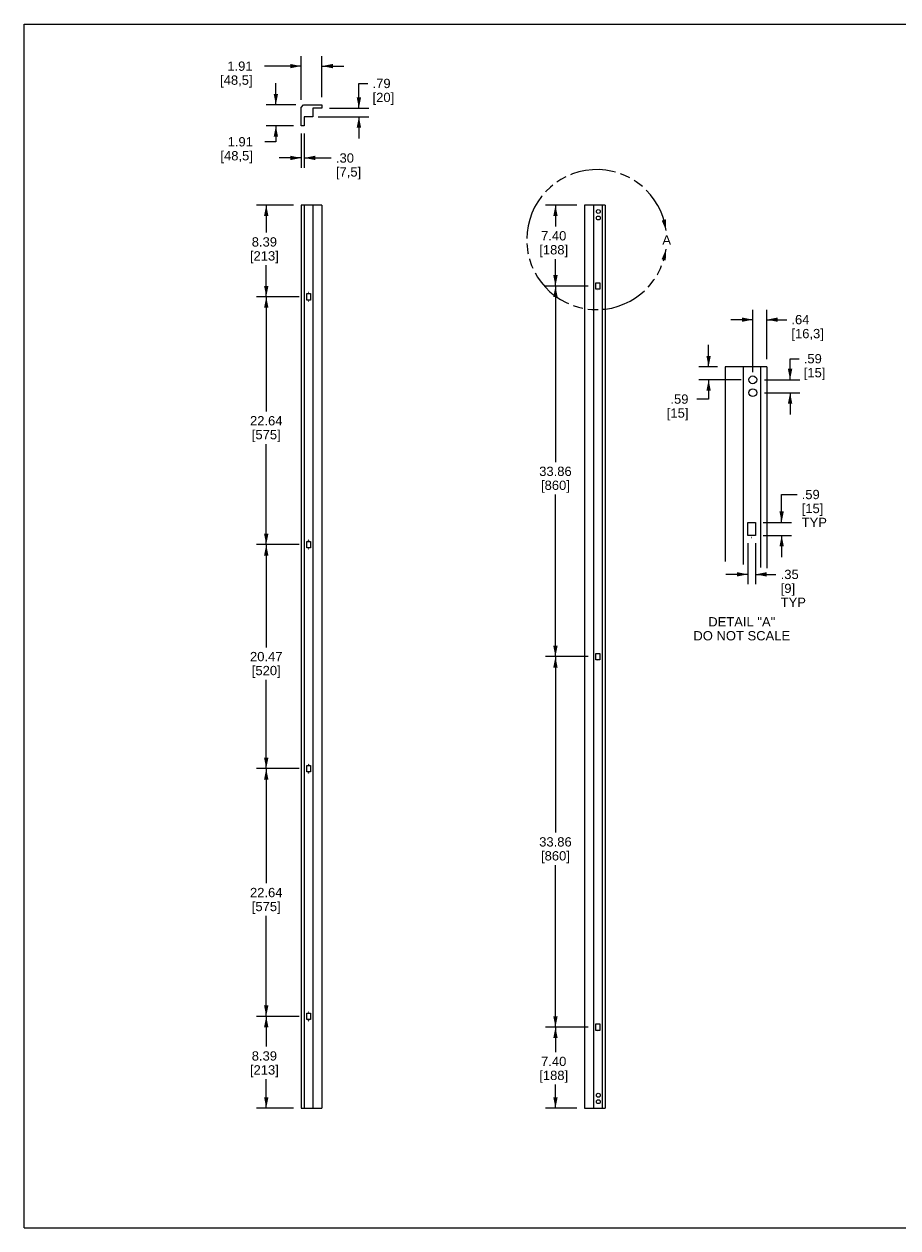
# Model space of a CAD drawing. Header units: inches. Extents: x 0 to 170, y 0 to 110.
# Tile 1 of 3: x 0 to 80, y 0 to 110. Entities that reach past the tile are written whole.
import ezdxf

# ---------------------------------------------------------------- set-up
doc = ezdxf.new("R2010")
doc.units = ezdxf.units.IN
doc.header["$LTSCALE"] = 9.35
doc.header["$MEASUREMENT"] = 0
doc.linetypes.add('PHANTOM', pattern=[0.8, 0.45, -0.05, 0.1, -0.05, 0.1, -0.05])
doc.layers.get('0').update_dxf_attribs({"linetype": 'CONTINUOUS'})
doc.layers.add('DEFAULT_3', color=7, linetype='PHANTOM')
doc.styles.get("Standard").update_dxf_attribs({"font": 'arial.ttf'})
doc.dimstyles.new('DIMSTYLE_1', dxfattribs={"dimtxt": 0.85, "dimasz": 1, "dimexe": 0.09, "dimexo": 0.07, "dimgap": 0.0425, "dimtad": 0, "dimtih": 1, "dimtoh": 1, "dimdec": 3, "dimzin": 4, "dimdsep": 46, "dimtxsty": 'Standard', "dimblk": '_FILLED', "dimblk1": '_FILLED', "dimblk2": '_FILLED', "dimcen": 0.09, "dimadec": 3, "dimazin": 1, "dimtfac": 1, "dimtdec": 3, "dimtofl": 0, "dimtmove": 0, "dimatfit": 3, "dimldrblk": '_FILLED', "dimfxl": 0, "dimtolj": 1, "dimtzin": 4, "dimarcsym": 0})
doc.dimstyles.new('DIMSTYLE_2', dxfattribs={"dimtxt": 0.85, "dimasz": 1, "dimexe": 0.09, "dimexo": 0.07, "dimgap": 0.0425, "dimtad": 0, "dimtih": 1, "dimtoh": 1, "dimdec": 3, "dimlfac": 0.5, "dimzin": 4, "dimdsep": 46, "dimtxsty": 'Standard', "dimblk": '_FILLED', "dimblk1": '_FILLED', "dimblk2": '_FILLED', "dimcen": 0.09, "dimadec": 3, "dimazin": 1, "dimtfac": 1, "dimtdec": 3, "dimtofl": 0, "dimtmove": 0, "dimatfit": 3, "dimldrblk": '_FILLED', "dimfxl": 0, "dimtolj": 1, "dimtzin": 4, "dimarcsym": 0})

# ---------------------------------------------------------------- blocks, each defined once
blk = doc.blocks.new('_FILLED')
at = {"color": 0, "linetype": 'ByBlock'}
blk.add_solid([(0, 0), (-1, 0.2), (-1, -0.2)], dxfattribs=at)
blk = doc.blocks.new('*D1')
at = {"color": 2, "linetype": 'Continuous'}
for p, q in [((25.33, 103.09), (25.33, 107.06)), ((27.23, 103.31), (27.23, 107.06)), ((25.33, 106.16), (21.97, 106.16)), ((27.23, 106.16), (29.23, 106.16))]:
    blk.add_line(p, q, dxfattribs=at)
blk.add_blockref('_FILLED', (25.33, 106.16), dxfattribs=at)
at = {"color": 2, "linetype": 'Continuous', "rotation": 180}
blk.add_blockref('_FILLED', (27.23, 106.16), dxfattribs=at)
at = {"color": 2, "linetype": 'Continuous', "insert": (20.89, 106.58), "char_height": 0.85, "width": 2.9671, "attachment_point": 3, "line_spacing_factor": 0.9}
blk.add_mtext('1.91\\P[48,5]', dxfattribs=at)
blk = doc.blocks.new('*D2')
at = {"color": 2, "linetype": 'Continuous'}
for p, q in [((30.61, 102.31), (30.61, 104.58)), ((30.61, 104.58), (31.43, 104.58)), ((27.93, 102.31), (31.51, 102.31)), ((26.89, 101.53), (31.51, 101.53)), ((30.61, 101.53), (30.61, 99.53))]:
    blk.add_line(p, q, dxfattribs=at)
for p, rotation in [((30.61, 102.31), 270), ((30.61, 101.53), 90)]:
    blk.add_blockref('_FILLED', p, dxfattribs=dict(at, rotation=rotation))
at = {"color": 2, "linetype": 'Continuous', "insert": (31.86, 105), "char_height": 0.85, "width": 1.9781, "attachment_point": 1, "line_spacing_factor": 0.9}
blk.add_mtext('.79\\P[20]', dxfattribs=at)
blk = doc.blocks.new('*D3')
at = {"color": 2, "linetype": 'Continuous'}
for p, q in [((25.33, 100), (25.33, 96.87)), ((25.62, 100), (25.62, 96.87)), ((25.33, 97.77), (23.33, 97.77)), ((25.62, 97.77), (28.08, 97.77))]:
    blk.add_line(p, q, dxfattribs=at)
blk.add_blockref('_FILLED', (25.33, 97.77), dxfattribs=at)
at = {"color": 2, "linetype": 'Continuous', "rotation": 180}
blk.add_blockref('_FILLED', (25.62, 97.77), dxfattribs=at)
at = {"color": 2, "linetype": 'Continuous', "insert": (28.51, 98.19), "char_height": 0.85, "width": 2.3067, "attachment_point": 1, "line_spacing_factor": 0.9}
blk.add_mtext('.30\\P[7,5]', dxfattribs=at)
blk = doc.blocks.new('*D4')
at = {"color": 2, "linetype": 'Continuous'}
for p, q in [((23.02, 102.61), (23.02, 104.61)), ((24.84, 102.61), (22.12, 102.61)), ((24.63, 100.7), (22.12, 100.7)), ((23.02, 100.7), (23.02, 99.25)), ((23.02, 99.25), (22, 99.25))]:
    blk.add_line(p, q, dxfattribs=at)
for p, rotation in [((23.02, 102.61), 270), ((23.02, 100.7), 90)]:
    blk.add_blockref('_FILLED', p, dxfattribs=dict(at, rotation=rotation))
at = {"color": 2, "linetype": 'Continuous', "insert": (20.92, 99.67), "char_height": 0.85, "width": 2.9671, "attachment_point": 3, "line_spacing_factor": 0.9}
blk.add_mtext('1.91\\P[48,5]', dxfattribs=at)
blk = doc.blocks.new('*D5')
at = {"color": 2, "linetype": 'Continuous'}
for p, q in [((24.63, 93.46), (21.24, 93.46)), ((22.14, 93.46), (22.14, 90.95)), ((22.14, 85.08), (22.14, 87.97)), ((25.14, 85.08), (21.24, 85.08))]:
    blk.add_line(p, q, dxfattribs=at)
for p, rotation in [((22.14, 93.46), 90), ((22.14, 85.08), 270)]:
    blk.add_blockref('_FILLED', p, dxfattribs=dict(at, rotation=rotation))
at = {"color": 2, "linetype": 'Continuous', "insert": (21.97, 90.52), "char_height": 0.85, "width": 2.6385, "attachment_point": 2, "line_spacing_factor": 0.9}
blk.add_mtext('8.39\\P[213]', dxfattribs=at)
blk = doc.blocks.new('*D6')
at = {"color": 2, "linetype": 'Continuous'}
for p, q in [((25.14, 85.08), (21.24, 85.08)), ((22.14, 85.08), (22.14, 74.61)), ((22.14, 62.44), (22.14, 71.63)), ((25.14, 62.44), (21.24, 62.44))]:
    blk.add_line(p, q, dxfattribs=at)
for p, rotation in [((22.14, 85.08), 90), ((22.14, 62.44), 270)]:
    blk.add_blockref('_FILLED', p, dxfattribs=dict(at, rotation=rotation))
at = {"color": 2, "linetype": 'Continuous', "insert": (22.14, 74.18), "char_height": 0.85, "width": 2.9703, "attachment_point": 2, "line_spacing_factor": 0.9}
blk.add_mtext('22.64\\P[575]', dxfattribs=at)
blk = doc.blocks.new('*D7')
at = {"color": 2, "linetype": 'Continuous'}
for p, q in [((25.14, 62.44), (21.24, 62.44)), ((22.14, 62.44), (22.14, 53.05)), ((22.14, 41.97), (22.14, 50.08)), ((25.14, 41.97), (21.24, 41.97))]:
    blk.add_line(p, q, dxfattribs=at)
for p, rotation in [((22.14, 62.44), 90), ((22.14, 41.97), 270)]:
    blk.add_blockref('_FILLED', p, dxfattribs=dict(at, rotation=rotation))
at = {"color": 2, "linetype": 'Continuous', "insert": (22.14, 52.63), "char_height": 0.85, "width": 2.9703, "attachment_point": 2, "line_spacing_factor": 0.9}
blk.add_mtext('20.47\\P[520]', dxfattribs=at)
blk = doc.blocks.new('*D8')
at = {"color": 2, "linetype": 'Continuous'}
for p, q in [((25.14, 41.97), (21.24, 41.97)), ((22.14, 41.97), (22.14, 31.5)), ((22.14, 19.33), (22.14, 28.52)), ((25.14, 19.33), (21.24, 19.33))]:
    blk.add_line(p, q, dxfattribs=at)
for p, rotation in [((22.14, 41.97), 90), ((22.14, 19.33), 270)]:
    blk.add_blockref('_FILLED', p, dxfattribs=dict(at, rotation=rotation))
at = {"color": 2, "linetype": 'Continuous', "insert": (22.14, 31.07), "char_height": 0.85, "width": 2.9703, "attachment_point": 2, "line_spacing_factor": 0.9}
blk.add_mtext('22.64\\P[575]', dxfattribs=at)
blk = doc.blocks.new('*D9')
at = {"color": 2, "linetype": 'Continuous'}
for p, q in [((25.14, 19.33), (21.24, 19.33)), ((22.14, 19.33), (22.14, 16.57)), ((22.14, 10.94), (22.14, 13.59)), ((24.63, 10.94), (21.24, 10.94))]:
    blk.add_line(p, q, dxfattribs=at)
for p, rotation in [((22.14, 19.33), 90), ((22.14, 10.94), 270)]:
    blk.add_blockref('_FILLED', p, dxfattribs=dict(at, rotation=rotation))
at = {"color": 2, "linetype": 'Continuous', "insert": (21.97, 16.14), "char_height": 0.85, "width": 2.6385, "attachment_point": 2, "line_spacing_factor": 0.9}
blk.add_mtext('8.39\\P[213]', dxfattribs=at)
blk = doc.blocks.new('*D10')
at = {"color": 2, "linetype": 'Continuous'}
for p, q in [((50.53, 93.46), (47.68, 93.46)), ((48.58, 93.46), (48.58, 91.5)), ((48.58, 86.06), (48.58, 88.53)), ((51.57, 86.06), (47.68, 86.06))]:
    blk.add_line(p, q, dxfattribs=at)
for p, rotation in [((48.58, 93.46), 90), ((48.58, 86.06), 270)]:
    blk.add_blockref('_FILLED', p, dxfattribs=dict(at, rotation=rotation))
at = {"color": 2, "linetype": 'Continuous', "insert": (48.42, 91.08), "char_height": 0.85, "width": 2.6385, "attachment_point": 2, "line_spacing_factor": 0.9}
blk.add_mtext('7.40\\P[188]', dxfattribs=at)
blk = doc.blocks.new('*D11')
at = {"color": 2, "linetype": 'Continuous'}
for p, q in [((51.57, 86.06), (47.68, 86.06)), ((48.58, 86.06), (48.58, 69.98)), ((48.58, 52.2), (48.58, 67.01)), ((51.57, 52.2), (47.68, 52.2))]:
    blk.add_line(p, q, dxfattribs=at)
for p, rotation in [((48.58, 86.06), 90), ((48.58, 52.2), 270)]:
    blk.add_blockref('_FILLED', p, dxfattribs=dict(at, rotation=rotation))
at = {"color": 2, "linetype": 'Continuous', "insert": (48.58, 69.56), "char_height": 0.85, "width": 2.9703, "attachment_point": 2, "line_spacing_factor": 0.9}
blk.add_mtext('33.86\\P[860]', dxfattribs=at)
blk = doc.blocks.new('*D12')
at = {"color": 2, "linetype": 'Continuous'}
for p, q in [((51.57, 52.2), (47.68, 52.2)), ((48.58, 52.2), (48.58, 36.12)), ((48.58, 18.34), (48.58, 33.15)), ((51.57, 18.34), (47.68, 18.34))]:
    blk.add_line(p, q, dxfattribs=at)
for p, rotation in [((48.58, 52.2), 90), ((48.58, 18.34), 270)]:
    blk.add_blockref('_FILLED', p, dxfattribs=dict(at, rotation=rotation))
at = {"color": 2, "linetype": 'Continuous', "insert": (48.58, 35.7), "char_height": 0.85, "width": 2.9703, "attachment_point": 2, "line_spacing_factor": 0.9}
blk.add_mtext('33.86\\P[860]', dxfattribs=at)
blk = doc.blocks.new('*D13')
at = {"color": 2, "linetype": 'Continuous'}
for p, q in [((51.57, 18.34), (47.68, 18.34)), ((48.58, 18.34), (48.58, 16.06)), ((48.58, 10.94), (48.58, 13.09)), ((50.53, 10.94), (47.68, 10.94))]:
    blk.add_line(p, q, dxfattribs=at)
for p, rotation in [((48.58, 18.34), 90), ((48.58, 10.94), 270)]:
    blk.add_blockref('_FILLED', p, dxfattribs=dict(at, rotation=rotation))
at = {"color": 2, "linetype": 'Continuous', "insert": (48.42, 15.64), "char_height": 0.85, "width": 2.6385, "attachment_point": 2, "line_spacing_factor": 0.9}
blk.add_mtext('7.40\\P[188]', dxfattribs=at)
blk = doc.blocks.new('*D14')
at = {"color": 2, "linetype": 'Continuous'}
for p, q in [((62.58, 78.68), (62.58, 80.68)), ((63.39, 78.68), (61.68, 78.68)), ((65.57, 77.5), (61.68, 77.5)), ((62.58, 77.5), (62.58, 75.74)), ((62.58, 75.74), (61.49, 75.74))]:
    blk.add_line(p, q, dxfattribs=at)
for p, rotation in [((62.58, 78.68), 270), ((62.58, 77.5), 90)]:
    blk.add_blockref('_FILLED', p, dxfattribs=dict(at, rotation=rotation))
at = {"color": 2, "linetype": 'Continuous', "insert": (60.74, 76.16), "char_height": 0.85, "width": 1.9781, "attachment_point": 3, "line_spacing_factor": 0.9}
blk.add_mtext('.59\\P[15]', dxfattribs=at)
blk = doc.blocks.new('*D15')
at = {"color": 2, "linetype": 'Continuous'}
for p, q in [((66.62, 78.2), (66.62, 83.89)), ((67.91, 79.38), (67.91, 83.89)), ((66.62, 82.99), (64.62, 82.99)), ((67.91, 82.99), (69.72, 82.99))]:
    blk.add_line(p, q, dxfattribs=at)
blk.add_blockref('_FILLED', (66.62, 82.99), dxfattribs=at)
at = {"color": 2, "linetype": 'Continuous', "rotation": 180}
blk.add_blockref('_FILLED', (67.91, 82.99), dxfattribs=at)
at = {"color": 2, "linetype": 'Continuous', "insert": (70.15, 83.42), "char_height": 0.85, "width": 2.9671, "attachment_point": 1, "line_spacing_factor": 0.9}
blk.add_mtext('.64\\P[16,3]', dxfattribs=at)
blk = doc.blocks.new('*D16')
at = {"color": 2, "linetype": 'Continuous'}
for p, q in [((70.03, 77.5), (70.03, 79.42)), ((70.03, 79.42), (70.86, 79.42)), ((67.68, 77.5), (70.93, 77.5)), ((67.68, 76.32), (70.93, 76.32)), ((70.03, 76.32), (70.03, 74.32))]:
    blk.add_line(p, q, dxfattribs=at)
for p, rotation in [((70.03, 77.5), 270), ((70.03, 76.32), 90)]:
    blk.add_blockref('_FILLED', p, dxfattribs=dict(at, rotation=rotation))
at = {"color": 2, "linetype": 'Continuous', "insert": (71.28, 79.85), "char_height": 0.85, "width": 1.9781, "attachment_point": 1, "line_spacing_factor": 0.9}
blk.add_mtext('.59\\P[15]', dxfattribs=at)
blk = doc.blocks.new('*D17')
at = {"color": 2, "linetype": 'Continuous'}
for p, q in [((69.26, 64.47), (69.26, 67.01)), ((69.26, 67.01), (70.67, 67.01)), ((67.58, 64.47), (70.16, 64.47)), ((67.58, 63.28), (70.16, 63.28)), ((69.26, 63.28), (69.26, 61.28))]:
    blk.add_line(p, q, dxfattribs=at)
for p, rotation in [((69.26, 64.47), 270), ((69.26, 63.28), 90)]:
    blk.add_blockref('_FILLED', p, dxfattribs=dict(at, rotation=rotation))
at = {"color": 2, "linetype": 'Continuous', "insert": (71.09, 67.44), "char_height": 0.85, "width": 2.3035, "attachment_point": 1, "line_spacing_factor": 0.9}
blk.add_mtext('.59\\P[15]\\PTYP', dxfattribs=at)
blk = doc.blocks.new('*D18')
at = {"color": 2, "linetype": 'Continuous'}
for p, q in [((66.17, 62.58), (66.17, 58.82)), ((66.88, 62.58), (66.88, 58.82)), ((66.17, 59.72), (64.17, 59.72)), ((66.88, 59.72), (68.74, 59.72))]:
    blk.add_line(p, q, dxfattribs=at)
blk.add_blockref('_FILLED', (66.17, 59.72), dxfattribs=at)
at = {"color": 2, "linetype": 'Continuous', "rotation": 180}
blk.add_blockref('_FILLED', (66.88, 59.72), dxfattribs=at)
at = {"color": 2, "linetype": 'Continuous', "insert": (69.17, 60.14), "char_height": 0.85, "width": 2.3035, "attachment_point": 1, "line_spacing_factor": 0.9}
blk.add_mtext('.35\\P[9]\\PTYP', dxfattribs=at)

msp = doc.modelspace()

# ---------------------------------------------------------------- linework, layer by layer
at = {"color": 7, "linetype": 'Continuous'}
for p, q in [((0, 0), (0, 110)), ((0, 110), (170, 110)), ((0, 0), (170, 0))]:
    msp.add_line(p, q, dxfattribs=at)
at = {"color": 6, "linetype": 'Continuous'}
for p, q in [((25.3251, 102.3923), (25.5413, 102.6085)), ((25.3251, 100.699), (25.3251, 102.3923)), ((25.5413, 102.6085), (27.2346, 102.6085)), ((26.4078, 102.3132), (26.4078, 101.5258)), ((27.2346, 102.3132), (26.4078, 102.3132)), ((27.2346, 102.6085), (27.2346, 102.3132)), ((25.6204, 101.5258), (25.6204, 100.699)), ((26.4078, 101.5258), (25.6204, 101.5258)), ((25.6204, 100.699), (25.3251, 100.699)), ((25.3251, 93.4611), (25.3251, 10.9414)), ((27.2346, 93.4611), (25.3251, 93.4611)), ((25.6204, 93.4611), (25.6204, 10.9414)), ((26.4078, 93.4611), (26.4078, 10.9414)), ((27.2346, 93.4611), (27.2346, 10.9414)), ((51.2301, 93.4611), (51.2301, 10.9414)), ((53.1395, 93.4611), (51.2301, 93.4611)), ((52.0568, 93.4611), (52.0568, 10.9414)), ((52.8442, 93.4611), (52.8442, 10.9414)), ((53.1395, 93.4611), (53.1395, 10.9414)), ((52.2734, 85.7642), (52.2734, 86.3548)), ((52.2734, 86.3548), (52.6277, 86.3548)), ((52.6277, 86.3548), (52.6277, 85.7642)), ((25.8369, 84.78), (25.8369, 85.3705)), ((25.8369, 85.3705), (26.1913, 85.3705)), ((26.1913, 84.78), (25.8369, 84.78)), ((26.1913, 85.3705), (26.1913, 84.78)), ((52.6277, 85.7642), (52.2734, 85.7642)), ((64.0863, 78.6776), (64.0863, 60.8799)), ((67.9052, 78.6776), (64.0863, 78.6776)), ((65.7398, 78.6776), (65.7398, 60.6057)), ((67.3146, 78.6776), (67.3146, 60.3391)), ((67.9052, 78.6776), (67.9052, 60.2845)), ((66.1729, 64.465), (66.8816, 64.465)), ((66.1729, 63.2839), (66.1729, 64.465)), ((66.8816, 64.465), (66.8816, 63.2839)), ((25.8369, 62.1422), (25.8369, 62.7328)), ((25.8369, 62.7328), (26.1913, 62.7328)), ((26.1913, 62.7328), (26.1913, 62.1422)), ((66.8816, 63.2839), (66.1729, 63.2839)), ((26.1913, 62.1422), (25.8369, 62.1422)), ((52.2734, 51.906), (52.2734, 52.4965)), ((52.2734, 52.4965), (52.6277, 52.4965)), ((52.6277, 51.906), (52.2734, 51.906)), ((52.6277, 52.4965), (52.6277, 51.906)), ((25.8369, 42.2603), (26.1913, 42.2603)), ((25.8369, 41.6698), (25.8369, 42.2603)), ((26.1913, 42.2603), (26.1913, 41.6698)), ((26.1913, 41.6698), (25.8369, 41.6698)), ((25.8369, 19.6225), (26.1913, 19.6225)), ((25.8369, 19.032), (25.8369, 19.6225)), ((26.1913, 19.032), (25.8369, 19.032)), ((26.1913, 19.6225), (26.1913, 19.032)), ((52.2734, 18.6383), (52.6277, 18.6383)), ((52.2734, 18.0477), (52.2734, 18.6383)), ((52.6277, 18.0477), (52.2734, 18.0477)), ((52.6277, 18.6383), (52.6277, 18.0477)), ((25.3251, 10.9414), (27.2346, 10.9414)), ((51.2301, 10.9414), (53.1395, 10.9414))]:
    msp.add_line(p, q, dxfattribs=at)
at = {"color": 7, "linetype": 'Continuous'}
for points in [[(26.019, 85.469), (26.0181, 85.4716), (26.0166, 85.4732), (26.0141, 85.4738), (26.0116, 85.4732), (26.0101, 85.4716), (26.0092, 85.469)], [(26.0092, 85.469), (26.0101, 85.4663), (26.0117, 85.4647), (26.0141, 85.4642), (26.0165, 85.4647), (26.0181, 85.4663), (26.019, 85.469)], [(52.4555, 85.6658), (52.4545, 85.6685), (52.453, 85.6701), (52.4505, 85.6706), (52.4481, 85.6701), (52.4465, 85.6685), (52.4456, 85.6658)], [(52.4456, 85.6658), (52.4465, 85.6632), (52.4481, 85.6616), (52.4505, 85.661), (52.4529, 85.6616), (52.4545, 85.6632), (52.4555, 85.6658)], [(26.019, 84.6816), (26.0181, 84.6842), (26.0166, 84.6858), (26.0141, 84.6864), (26.0116, 84.6858), (26.0101, 84.6842), (26.0092, 84.6816)], [(26.0092, 84.6816), (26.0101, 84.6789), (26.0117, 84.6773), (26.0141, 84.6768), (26.0165, 84.6773), (26.0181, 84.6789), (26.019, 84.6816)], [(26.019, 62.8312), (26.0181, 62.8338), (26.0166, 62.8354), (26.0141, 62.836), (26.0116, 62.8354), (26.0101, 62.8338), (26.0092, 62.8312)], [(26.0092, 62.8312), (26.0101, 62.8285), (26.0117, 62.8269), (26.0141, 62.8264), (26.0165, 62.8269), (26.0181, 62.8285), (26.019, 62.8312)], [(66.5371, 63.0871), (66.5353, 63.0924), (66.5322, 63.0956), (66.5272, 63.0967), (66.5223, 63.0956), (66.5192, 63.0924), (66.5174, 63.0871)], [(66.5174, 63.0871), (66.5193, 63.0818), (66.5223, 63.0786), (66.5272, 63.0775), (66.5321, 63.0786), (66.5352, 63.0818), (66.5371, 63.0871)], [(26.019, 62.0438), (26.0181, 62.0464), (26.0166, 62.048), (26.0141, 62.0486), (26.0116, 62.048), (26.0101, 62.0464), (26.0092, 62.0438)], [(26.0092, 62.0438), (26.0101, 62.0411), (26.0117, 62.0395), (26.0141, 62.039), (26.0165, 62.0395), (26.0181, 62.0411), (26.019, 62.0438)], [(52.4555, 51.8076), (52.4545, 51.8102), (52.453, 51.8118), (52.4505, 51.8123), (52.4481, 51.8118), (52.4465, 51.8102), (52.4456, 51.8076)], [(52.4456, 51.8076), (52.4465, 51.8049), (52.4481, 51.8033), (52.4505, 51.8028), (52.4529, 51.8033), (52.4545, 51.8049), (52.4555, 51.8076)], [(26.019, 42.3587), (26.0181, 42.3614), (26.0166, 42.363), (26.0141, 42.3635), (26.0116, 42.363), (26.0101, 42.3614), (26.0092, 42.3587)], [(26.0092, 42.3587), (26.0101, 42.3561), (26.0117, 42.3545), (26.0141, 42.3539), (26.0165, 42.3545), (26.0181, 42.3561), (26.019, 42.3587)], [(26.019, 41.5713), (26.0181, 41.574), (26.0166, 41.5756), (26.0141, 41.5761), (26.0116, 41.5756), (26.0101, 41.574), (26.0092, 41.5713)], [(26.0092, 41.5713), (26.0101, 41.5687), (26.0117, 41.5671), (26.0141, 41.5665), (26.0165, 41.5671), (26.0181, 41.5687), (26.019, 41.5713)], [(26.019, 19.7209), (26.0181, 19.7236), (26.0166, 19.7252), (26.0141, 19.7257), (26.0116, 19.7252), (26.0101, 19.7236), (26.0092, 19.7209)], [(26.0092, 19.7209), (26.0101, 19.7183), (26.0117, 19.7167), (26.0141, 19.7161), (26.0165, 19.7167), (26.0181, 19.7183), (26.019, 19.7209)], [(26.019, 18.9335), (26.0181, 18.9362), (26.0166, 18.9378), (26.0141, 18.9383), (26.0116, 18.9378), (26.0101, 18.9362), (26.0092, 18.9335)], [(26.0092, 18.9335), (26.0101, 18.9309), (26.0117, 18.9293), (26.0141, 18.9287), (26.0165, 18.9293), (26.0181, 18.9309), (26.019, 18.9335)], [(52.4555, 17.9493), (52.4545, 17.9519), (52.453, 17.9535), (52.4505, 17.9541), (52.4481, 17.9535), (52.4465, 17.9519), (52.4456, 17.9493)], [(52.4456, 17.9493), (52.4465, 17.9466), (52.4481, 17.945), (52.4505, 17.9445), (52.4529, 17.945), (52.4545, 17.9466), (52.4555, 17.9493)]]:
    msp.add_lwpolyline(points, dxfattribs=at)
at = {"color": 6, "linetype": 'Continuous'}
for centre, radius in [((52.4978, 92.8705), 0.1772), ((52.4978, 92.28), 0.1772), ((66.6217, 77.4965), 0.3543), ((66.6217, 76.3154), 0.3543), ((52.4978, 12.1225), 0.1772), ((52.4978, 11.532), 0.1772)]:
    msp.add_circle(centre, radius, dxfattribs=at)
for centre, radius in [((26.0141, 85.469), 0.00492), ((52.4505, 85.6658), 0.00492), ((26.0141, 84.6816), 0.00492), ((26.0141, 62.8312), 0.00492), ((66.5272, 63.0871), 0.00984), ((26.0141, 62.0438), 0.00492), ((52.4505, 51.8076), 0.00492), ((26.0141, 42.3587), 0.00492), ((26.0141, 41.5713), 0.00492), ((26.0141, 19.7209), 0.00492), ((26.0141, 18.9335), 0.00492), ((52.4505, 17.9493), 0.00492)]:
    msp.add_arc(centre, radius, 0, 180, dxfattribs=at)
at = {"layer": 'DEFAULT_3', "color": 2, "linetype": 'PHANTOM'}
msp.add_arc((52.3506, 90.3042), 6.3977, 7.367086, 352.153594, dxfattribs=at)
msp.add_arc((52.3506, 90.3042), 6.3977, 7.367086, 352.153594, dxfattribs=at)
for points in [[(58.6955, 91.1246), (58.2985, 92.0461), (58.6824, 92.1585)], [(58.6955, 91.1246), (58.2985, 92.0461), (58.6824, 92.1585)], [(58.6884, 89.4308), (58.2838, 88.5126), (58.6667, 88.397)], [(58.6884, 89.4308), (58.2838, 88.5126), (58.6667, 88.397)]]:
    msp.add_solid(points, dxfattribs=at)

# ---------------------------------------------------------------- texts
at = {"color": 2, "linetype": 'Continuous', "char_height": 0.85, "attachment_point": 2, "line_spacing_factor": 0.9}
for s, insert, width in [('A', (58.7483, 90.7024), 0.789963), ('DETAIL "A"\\PDO NOT SCALE', (65.6127, 55.8097), 8.825465)]:
    msp.add_mtext(s, dxfattribs=dict(at, insert=insert, width=width))

# ---------------------------------------------------------------- dimensions: what is measured, and where the dimension line sits
at = {"color": 2, "linetype": 'Continuous'}
for base, p1, p2, angle, text, dimstyle, picture, middle in [((25.32512, 106.15861), (27.23457, 103.23848), (25.32512, 103.02234), 180, '<>\\P[]', 'DIMSTYLE_1', '*D1', (20.05915, 105.52111)), ((23.01838, 100.69903), (24.91126, 102.60848), (24.69512, 100.69903), 270, '<>\\P[]', 'DIMSTYLE_1', '*D4', (20.09231, 98.60759)), ((30.6059, 101.5258), (27.8646, 102.3132), (26.8213, 101.5258), 270, '<>\\P[]', 'DIMSTYLE_1', '*D2', (32.8449, 103.9378)), ((25.3251, 97.7677), (25.6204, 100.069), (25.3251, 100.069), 180, '<>\\P[]', 'DIMSTYLE_1', '*D3', (29.6629, 97.1302)), ((22.1377, 85.0753), (24.6951, 93.4611), (25.2069, 85.0753), 270, '<>\\P[]', 'DIMSTYLE_1', '*D5', (22.1377, 89.458)), ((48.5829, 86.0595), (50.6001, 93.4611), (51.6434, 86.0595), 270, '<>\\P[]', 'DIMSTYLE_1', '*D10', (48.5829, 90.0169)), ((48.5829, 52.2013), (51.6434, 86.0595), (51.6434, 52.2013), 270, '<>\\P[]', 'DIMSTYLE_1', '*D11', (48.5829, 68.4929)), ((22.1377, 62.4375), (25.2069, 85.0753), (25.2069, 62.4375), 270, '<>\\P[]', 'DIMSTYLE_1', '*D6', (22.1377, 73.1189)), ((66.6217, 82.9902), (67.9052, 79.3076), (66.6217, 78.1265), 180, '<>\\P[]', 'DIMSTYLE_2', '*D15', (71.6314, 82.3527)), ((62.5789, 77.4965), (61.6089, 78.6776), (65.6374, 77.4965), 270, '<>\\P[]', 'DIMSTYLE_2', '*D14', (60.0785, 75.0998)), ((70.0314, 76.3154), (67.606, 77.4965), (67.606, 76.3154), 270, '<>\\P[]', 'DIMSTYLE_2', '*D16', (72.2705, 78.7837)), ((69.2568, 63.2839), (67.5116, 64.465), (67.5116, 63.2839), 270, '<>\\PTYP\\P[]', 'DIMSTYLE_2', '*D17', (72.2434, 65.7399)), ((22.13765, 41.96503), (25.20693, 62.43747), (25.20693, 41.96503), 270, '<>\\P[]', 'DIMSTYLE_1', '*D7', (22.13765, 51.56375)), ((66.1729, 59.7183), (66.8816, 62.6539), (66.1729, 62.6539), 180, '<>\\PTYP\\P[]', 'DIMSTYLE_2', '*D18', (70.3201, 58.4433)), ((48.5829, 18.343), (51.6434, 52.2013), (51.6434, 18.343), 270, '<>\\P[]', 'DIMSTYLE_1', '*D12', (48.5829, 34.6346)), ((22.1377, 19.3272), (25.2069, 41.965), (25.2069, 19.3272), 270, '<>\\P[]', 'DIMSTYLE_1', '*D8', (22.1377, 30.0086)), ((22.1377, 10.9414), (25.2069, 19.3272), (24.6951, 10.9414), 270, '<>\\P[]', 'DIMSTYLE_1', '*D9', (22.1377, 15.0782)), ((48.5829, 18.343), (50.6001, 10.9414), (51.6434, 18.343), 90, '<>\\P[]', 'DIMSTYLE_1', '*D13', (48.5829, 14.5765))]:
    dim = msp.add_linear_dim(base=base, p1=p1, p2=p2, angle=angle, text=text, dimstyle=dimstyle, dxfattribs=at)
    dim.commit()
    dim.dimension.update_dxf_attribs({"geometry": picture, "text_midpoint": middle, "dimtype": 160})

doc.saveas('drawing.dxf')
